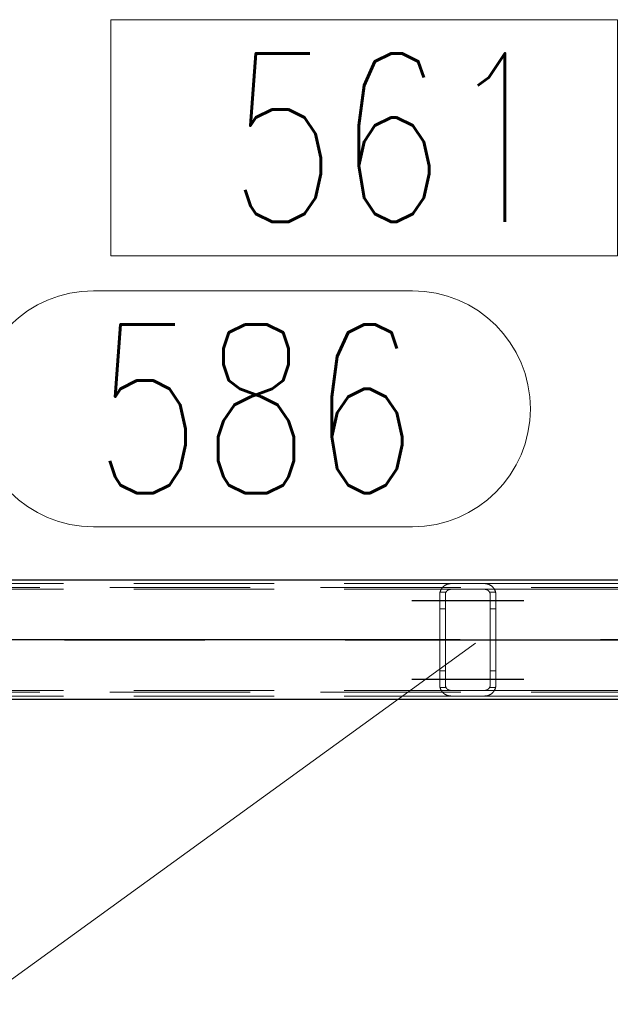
# Model space of a CAD drawing. Header units: millimetres. Extents: x -851 to 2, y 9346 to 10016.
# Tile 130 of 256: x -652 to -641, y 9569 to 9587. Entities that reach past the tile are written whole.
import ezdxf

# ---------------------------------------------------------------- set-up
doc = ezdxf.new("R2010")
doc.units = ezdxf.units.MM
doc.header["$LTSCALE"] = 10
doc.linetypes.add('HIDDEN', pattern=[0.375, 0.25, -0.125])
doc.linetypes.add('MITTE', pattern=[2, 1.25, -0.25, 0.25, -0.25])
for name, color, linetype, lineweight in [('PS_Hidden', 2, 'HIDDEN', 9), ('PS_Pos', 1, 'Continuous', 15), ('PS_Shape', 161, 'Continuous', 30), ('PS_SOLID', 7, 'Continuous', 30)]:
    doc.layers.add(name, color=color, linetype=linetype, lineweight=lineweight)
doc.layers.add('PS_Mid', color=5, linetype='MITTE')
doc.styles.add('simplex', font='simplex.shx', dxfattribs={"width": 0.75})

# ---------------------------------------------------------------- blocks, each defined once
blk = doc.blocks.new('*X706')
at = {"layer": 'PS_Hidden', "color": 2, "linetype": 'HIDDEN'}
for p, q in [((-486.492, 9576.72), (-781.692, 9576.72)), ((-653.568, 9576.79), (-644.168, 9576.79)), ((-644.324, 9576.716), (-644.321, 9576.72)), ((-644.321, 9576.72), (-644.318, 9576.723)), ((-644.318, 9576.723), (-644.315, 9576.727)), ((-644.315, 9576.727), (-644.312, 9576.73)), ((-644.312, 9576.73), (-644.309, 9576.733)), ((-644.309, 9576.733), (-644.305, 9576.736)), ((-644.305, 9576.736), (-644.302, 9576.739)), ((-644.302, 9576.739), (-644.299, 9576.742)), ((-644.299, 9576.742), (-644.296, 9576.745)), ((-644.296, 9576.745), (-644.292, 9576.747)), ((-644.292, 9576.747), (-644.289, 9576.75)), ((-644.289, 9576.75), (-644.285, 9576.753)), ((-644.285, 9576.753), (-644.281, 9576.756)), ((-644.281, 9576.756), (-644.277, 9576.758)), ((-644.277, 9576.758), (-644.273, 9576.761)), ((-644.273, 9576.761), (-644.268, 9576.763)), ((-644.268, 9576.763), (-644.264, 9576.766)), ((-644.264, 9576.766), (-644.259, 9576.768)), ((-644.259, 9576.768), (-644.255, 9576.771)), ((-644.255, 9576.771), (-644.25, 9576.773)), ((-644.25, 9576.773), (-644.245, 9576.775)), ((-644.245, 9576.775), (-644.24, 9576.777)), ((-644.24, 9576.777), (-644.234, 9576.779)), ((-644.234, 9576.779), (-644.229, 9576.781)), ((-644.229, 9576.781), (-644.223, 9576.783)), ((-644.223, 9576.783), (-644.218, 9576.784)), ((-644.218, 9576.784), (-644.211, 9576.786)), ((-644.211, 9576.786), (-644.205, 9576.787)), ((-644.205, 9576.787), (-644.198, 9576.788)), ((-644.198, 9576.788), (-644.191, 9576.789)), ((-644.191, 9576.789), (-644.183, 9576.79)), ((-644.183, 9576.79), (-644.176, 9576.79)), ((-644.176, 9576.79), (-644.168, 9576.79)), ((-644.168, 9576.79), (-643.568, 9576.79)), ((-644.168, 9576.79), (-644.168, 9576.79)), ((-643.568, 9576.79), (-634.22, 9576.79)), ((-643.568, 9576.79), (-643.561, 9576.79)), ((-643.561, 9576.79), (-643.554, 9576.79)), ((-643.554, 9576.79), (-643.547, 9576.789)), ((-643.547, 9576.789), (-643.54, 9576.788)), ((-643.54, 9576.788), (-643.533, 9576.787)), ((-643.533, 9576.787), (-643.526, 9576.786)), ((-643.526, 9576.786), (-643.519, 9576.784)), ((-643.519, 9576.784), (-643.513, 9576.783)), ((-643.513, 9576.783), (-643.507, 9576.781)), ((-643.507, 9576.781), (-643.502, 9576.779)), ((-643.502, 9576.779), (-643.497, 9576.777)), ((-643.497, 9576.777), (-643.492, 9576.775)), ((-643.492, 9576.775), (-643.487, 9576.773)), ((-643.487, 9576.773), (-643.482, 9576.771)), ((-643.482, 9576.771), (-643.477, 9576.768)), ((-643.477, 9576.768), (-643.472, 9576.766)), ((-643.472, 9576.766), (-643.468, 9576.763)), ((-643.468, 9576.763), (-643.463, 9576.76)), ((-643.463, 9576.76), (-643.459, 9576.758)), ((-643.459, 9576.758), (-643.455, 9576.755)), ((-643.455, 9576.755), (-643.451, 9576.752)), ((-643.451, 9576.752), (-643.447, 9576.749)), ((-643.447, 9576.749), (-643.443, 9576.746)), ((-643.443, 9576.746), (-643.439, 9576.743)), ((-643.439, 9576.743), (-643.436, 9576.74)), ((-643.436, 9576.74), (-643.432, 9576.737)), ((-643.432, 9576.737), (-643.429, 9576.734)), ((-643.429, 9576.734), (-643.426, 9576.731)), ((-643.426, 9576.731), (-643.423, 9576.728)), ((-643.423, 9576.728), (-643.42, 9576.725)), ((-643.42, 9576.725), (-643.417, 9576.721)), ((-643.417, 9576.721), (-643.414, 9576.718)), ((-653.568, 9576.69), (-644.168, 9576.69)), ((-644.368, 9576.605), (-644.367, 9576.61)), ((-644.368, 9576.6), (-644.368, 9576.605)), ((-644.368, 9576.595), (-644.368, 9576.6)), ((-644.368, 9576.59), (-644.368, 9576.595)), ((-644.368, 9574.99), (-644.368, 9576.59)), ((-644.367, 9576.615), (-644.366, 9576.619)), ((-644.367, 9576.61), (-644.367, 9576.615)), ((-644.366, 9576.619), (-644.365, 9576.624)), ((-644.365, 9576.629), (-644.364, 9576.634)), ((-644.365, 9576.624), (-644.365, 9576.629)), ((-644.364, 9576.634), (-644.363, 9576.638)), ((-644.363, 9576.638), (-644.361, 9576.643)), ((-644.255, 9576.64), (-644.362, 9576.64)), ((-644.361, 9576.643), (-644.36, 9576.647)), ((-644.36, 9576.647), (-644.359, 9576.652)), ((-644.359, 9576.652), (-644.357, 9576.656)), ((-644.357, 9576.656), (-644.356, 9576.661)), ((-644.356, 9576.661), (-644.354, 9576.665)), ((-644.354, 9576.665), (-644.352, 9576.67)), ((-644.352, 9576.67), (-644.35, 9576.674)), ((-644.35, 9576.674), (-644.348, 9576.678)), ((-644.348, 9576.678), (-644.346, 9576.682)), ((-644.346, 9576.682), (-644.344, 9576.686)), ((-644.344, 9576.686), (-644.342, 9576.69)), ((-644.342, 9576.69), (-644.339, 9576.694)), ((-644.339, 9576.694), (-644.337, 9576.698)), ((-644.337, 9576.698), (-644.334, 9576.702)), ((-644.334, 9576.702), (-644.332, 9576.706)), ((-644.332, 9576.706), (-644.329, 9576.709)), ((-644.329, 9576.709), (-644.326, 9576.713)), ((-644.326, 9576.713), (-644.324, 9576.716)), ((-644.267, 9576.604), (-644.268, 9576.601)), ((-644.268, 9576.601), (-644.268, 9576.599)), ((-644.268, 9576.599), (-644.268, 9576.597)), ((-644.268, 9576.597), (-644.268, 9576.595)), ((-644.268, 9576.595), (-644.268, 9576.593)), ((-644.268, 9576.593), (-644.268, 9576.59)), ((-644.268, 9576.59), (-644.268, 9574.99)), ((-644.268, 9576.59), (-644.268, 9576.59)), ((-644.266, 9576.61), (-644.267, 9576.608)), ((-644.267, 9576.608), (-644.267, 9576.606)), ((-644.267, 9576.606), (-644.267, 9576.604)), ((-644.265, 9576.615), (-644.266, 9576.613)), ((-644.266, 9576.613), (-644.266, 9576.61)), ((-644.264, 9576.619), (-644.265, 9576.617)), ((-644.265, 9576.617), (-644.265, 9576.615)), ((-644.263, 9576.621), (-644.264, 9576.619)), ((-644.262, 9576.626), (-644.263, 9576.624)), ((-644.263, 9576.624), (-644.263, 9576.621)), ((-644.261, 9576.628), (-644.262, 9576.626)), ((-644.26, 9576.63), (-644.261, 9576.628)), ((-644.259, 9576.632), (-644.26, 9576.63)), ((-644.258, 9576.634), (-644.259, 9576.632)), ((-644.257, 9576.636), (-644.258, 9576.634)), ((-644.256, 9576.638), (-644.257, 9576.636)), ((-644.255, 9576.64), (-644.256, 9576.638)), ((-644.254, 9576.642), (-644.255, 9576.64)), ((-644.253, 9576.644), (-644.254, 9576.642)), ((-644.251, 9576.646), (-644.253, 9576.644)), ((-644.25, 9576.648), (-644.251, 9576.646)), ((-644.249, 9576.65), (-644.25, 9576.648)), ((-644.247, 9576.652), (-644.249, 9576.65)), ((-644.246, 9576.654), (-644.247, 9576.652)), ((-644.244, 9576.655), (-644.246, 9576.654)), ((-644.243, 9576.657), (-644.244, 9576.655)), ((-644.241, 9576.659), (-644.243, 9576.657)), ((-644.24, 9576.661), (-644.241, 9576.659)), ((-644.238, 9576.662), (-644.24, 9576.661)), ((-644.236, 9576.664), (-644.238, 9576.662)), ((-644.234, 9576.665), (-644.236, 9576.664)), ((-644.233, 9576.667), (-644.234, 9576.665)), ((-644.231, 9576.668), (-644.233, 9576.667)), ((-644.229, 9576.67), (-644.231, 9576.668)), ((-644.227, 9576.671), (-644.229, 9576.67)), ((-644.225, 9576.673), (-644.227, 9576.671)), ((-644.223, 9576.674), (-644.225, 9576.673)), ((-644.22, 9576.676), (-644.223, 9576.674)), ((-644.218, 9576.677), (-644.22, 9576.676)), ((-644.216, 9576.678), (-644.218, 9576.677)), ((-644.213, 9576.68), (-644.216, 9576.678)), ((-644.211, 9576.681), (-644.213, 9576.68)), ((-644.208, 9576.682), (-644.211, 9576.681)), ((-644.205, 9576.683), (-644.208, 9576.682)), ((-644.203, 9576.684), (-644.205, 9576.683)), ((-644.2, 9576.685), (-644.203, 9576.684)), ((-644.197, 9576.686), (-644.2, 9576.685)), ((-644.194, 9576.687), (-644.197, 9576.686)), ((-644.191, 9576.688), (-644.194, 9576.687)), ((-644.188, 9576.688), (-644.191, 9576.688)), ((-644.185, 9576.689), (-644.188, 9576.688)), ((-644.182, 9576.689), (-644.185, 9576.689)), ((-644.178, 9576.69), (-644.182, 9576.689)), ((-644.175, 9576.69), (-644.178, 9576.69)), ((-644.172, 9576.69), (-644.175, 9576.69)), ((-644.168, 9576.69), (-644.172, 9576.69)), ((-643.568, 9576.69), (-644.168, 9576.69)), ((-643.568, 9576.69), (-634.428, 9576.69)), ((-643.565, 9576.69), (-643.568, 9576.69)), ((-643.562, 9576.69), (-643.565, 9576.69)), ((-643.559, 9576.69), (-643.562, 9576.69)), ((-643.555, 9576.689), (-643.559, 9576.69)), ((-643.552, 9576.689), (-643.555, 9576.689)), ((-643.549, 9576.688), (-643.552, 9576.689)), ((-643.545, 9576.688), (-643.549, 9576.688)), ((-643.542, 9576.687), (-643.545, 9576.688)), ((-643.539, 9576.686), (-643.542, 9576.687)), ((-643.536, 9576.685), (-643.539, 9576.686)), ((-643.533, 9576.684), (-643.536, 9576.685)), ((-643.531, 9576.683), (-643.533, 9576.684)), ((-643.528, 9576.682), (-643.531, 9576.683)), ((-643.525, 9576.681), (-643.528, 9576.682)), ((-643.523, 9576.679), (-643.525, 9576.681)), ((-643.52, 9576.678), (-643.523, 9576.679)), ((-643.518, 9576.677), (-643.52, 9576.678)), ((-643.515, 9576.675), (-643.518, 9576.677)), ((-643.513, 9576.674), (-643.515, 9576.675)), ((-643.511, 9576.672), (-643.513, 9576.674)), ((-643.509, 9576.67), (-643.511, 9576.672)), ((-643.507, 9576.669), (-643.509, 9576.67)), ((-643.505, 9576.667), (-643.507, 9576.669)), ((-643.503, 9576.666), (-643.505, 9576.667)), ((-643.501, 9576.664), (-643.503, 9576.666)), ((-643.499, 9576.662), (-643.501, 9576.664)), ((-643.497, 9576.661), (-643.499, 9576.662)), ((-643.496, 9576.659), (-643.497, 9576.661)), ((-643.494, 9576.657), (-643.496, 9576.659)), ((-643.493, 9576.656), (-643.494, 9576.657)), ((-643.491, 9576.654), (-643.493, 9576.656)), ((-643.49, 9576.652), (-643.491, 9576.654)), ((-643.488, 9576.65), (-643.49, 9576.652)), ((-643.487, 9576.648), (-643.488, 9576.65)), ((-643.486, 9576.647), (-643.487, 9576.648)), ((-643.484, 9576.645), (-643.486, 9576.647)), ((-643.483, 9576.643), (-643.484, 9576.645)), ((-643.482, 9576.641), (-643.483, 9576.643)), ((-643.481, 9576.639), (-643.482, 9576.641)), ((-643.375, 9576.64), (-643.482, 9576.64)), ((-643.48, 9576.637), (-643.481, 9576.639)), ((-643.479, 9576.635), (-643.48, 9576.637)), ((-643.478, 9576.633), (-643.479, 9576.635)), ((-643.477, 9576.631), (-643.478, 9576.633)), ((-643.476, 9576.629), (-643.477, 9576.631)), ((-643.475, 9576.627), (-643.476, 9576.629)), ((-643.474, 9576.624), (-643.475, 9576.627)), ((-643.474, 9576.622), (-643.474, 9576.624)), ((-643.473, 9576.62), (-643.474, 9576.622)), ((-643.472, 9576.618), (-643.473, 9576.62)), ((-643.472, 9576.616), (-643.472, 9576.618)), ((-643.471, 9576.614), (-643.472, 9576.616)), ((-643.471, 9576.612), (-643.471, 9576.614)), ((-643.47, 9576.61), (-643.471, 9576.612)), ((-643.47, 9576.607), (-643.47, 9576.61)), ((-643.47, 9576.605), (-643.47, 9576.607)), ((-643.469, 9576.603), (-643.47, 9576.605)), ((-643.469, 9576.601), (-643.469, 9576.603)), ((-643.469, 9576.599), (-643.469, 9576.601)), ((-643.469, 9576.597), (-643.469, 9576.599)), ((-643.468, 9576.595), (-643.469, 9576.597)), ((-643.468, 9576.592), (-643.468, 9576.595)), ((-643.468, 9576.59), (-643.468, 9576.592)), ((-643.468, 9574.99), (-643.468, 9576.59)), ((-643.414, 9576.718), (-643.412, 9576.715)), ((-643.412, 9576.715), (-643.409, 9576.711)), ((-643.409, 9576.711), (-643.406, 9576.707)), ((-643.406, 9576.707), (-643.404, 9576.704)), ((-643.404, 9576.704), (-643.401, 9576.7)), ((-643.401, 9576.7), (-643.399, 9576.696)), ((-643.399, 9576.696), (-643.396, 9576.692)), ((-643.396, 9576.692), (-643.394, 9576.688)), ((-643.394, 9576.688), (-643.392, 9576.684)), ((-643.392, 9576.684), (-643.39, 9576.68)), ((-643.39, 9576.68), (-643.388, 9576.676)), ((-643.388, 9576.676), (-643.386, 9576.672)), ((-643.386, 9576.672), (-643.384, 9576.668)), ((-643.384, 9576.668), (-643.382, 9576.663)), ((-643.382, 9576.663), (-643.381, 9576.659)), ((-643.381, 9576.659), (-643.379, 9576.655)), ((-643.379, 9576.655), (-643.378, 9576.65)), ((-643.378, 9576.65), (-643.376, 9576.646)), ((-643.376, 9576.646), (-643.375, 9576.641)), ((-643.375, 9576.641), (-643.374, 9576.637)), ((-643.374, 9576.637), (-643.373, 9576.632)), ((-643.373, 9576.632), (-643.372, 9576.628)), ((-643.372, 9576.628), (-643.371, 9576.623)), ((-643.371, 9576.623), (-643.37, 9576.618)), ((-643.37, 9576.618), (-643.37, 9576.614)), ((-643.37, 9576.614), (-643.369, 9576.609)), ((-643.369, 9576.609), (-643.369, 9576.604)), ((-643.369, 9576.604), (-643.369, 9576.6)), ((-643.369, 9576.6), (-643.368, 9576.595)), ((-643.368, 9576.595), (-643.368, 9576.59)), ((-643.368, 9576.59), (-643.368, 9574.99)), ((-643.368, 9576.59), (-643.368, 9576.59)), ((-644.268, 9576.34), (-644.368, 9576.34)), ((-643.368, 9576.34), (-643.468, 9576.34)), ((-644.268, 9575.24), (-644.368, 9575.24)), ((-643.368, 9575.24), (-643.468, 9575.24)), ((-644.368, 9574.985), (-644.368, 9574.99)), ((-644.368, 9574.99), (-644.368, 9574.99)), ((-644.368, 9574.981), (-644.368, 9574.985)), ((-644.368, 9574.976), (-644.368, 9574.981)), ((-644.367, 9574.971), (-644.368, 9574.976)), ((-644.367, 9574.966), (-644.367, 9574.971)), ((-644.268, 9574.99), (-644.268, 9574.988)), ((-644.268, 9574.988), (-644.268, 9574.986)), ((-644.268, 9574.986), (-644.268, 9574.984)), ((-644.268, 9574.984), (-644.268, 9574.981)), ((-644.268, 9574.981), (-644.268, 9574.979)), ((-644.268, 9574.979), (-644.267, 9574.977)), ((-644.267, 9574.977), (-644.267, 9574.975)), ((-644.267, 9574.975), (-644.267, 9574.973)), ((-644.267, 9574.973), (-644.266, 9574.97)), ((-644.266, 9574.97), (-644.266, 9574.968)), ((-644.266, 9574.968), (-644.265, 9574.966)), ((-643.471, 9574.969), (-643.47, 9574.971)), ((-643.471, 9574.967), (-643.471, 9574.969)), ((-643.47, 9574.975), (-643.469, 9574.978)), ((-643.47, 9574.973), (-643.47, 9574.975)), ((-643.47, 9574.971), (-643.47, 9574.973)), ((-643.469, 9574.984), (-643.468, 9574.986)), ((-643.469, 9574.982), (-643.469, 9574.984)), ((-643.469, 9574.98), (-643.469, 9574.982)), ((-643.469, 9574.978), (-643.469, 9574.98)), ((-643.468, 9574.988), (-643.468, 9574.99)), ((-643.468, 9574.99), (-643.468, 9574.99)), ((-643.468, 9574.986), (-643.468, 9574.988)), ((-643.369, 9574.972), (-643.37, 9574.967)), ((-643.37, 9574.967), (-643.37, 9574.962)), ((-643.368, 9574.986), (-643.369, 9574.981)), ((-643.369, 9574.981), (-643.369, 9574.976)), ((-643.369, 9574.976), (-643.369, 9574.972)), ((-643.368, 9574.99), (-643.368, 9574.986)), ((-486.492, 9574.86), (-781.692, 9574.86)), ((-653.568, 9574.89), (-644.168, 9574.89)), ((-644.366, 9574.961), (-644.367, 9574.966)), ((-644.365, 9574.957), (-644.366, 9574.961)), ((-644.365, 9574.952), (-644.365, 9574.957)), ((-644.364, 9574.947), (-644.365, 9574.952)), ((-644.363, 9574.943), (-644.364, 9574.947)), ((-644.361, 9574.938), (-644.363, 9574.943)), ((-644.255, 9574.94), (-644.362, 9574.94)), ((-644.36, 9574.933), (-644.361, 9574.938)), ((-644.359, 9574.929), (-644.36, 9574.933)), ((-644.357, 9574.924), (-644.359, 9574.929)), ((-644.356, 9574.92), (-644.357, 9574.924)), ((-644.354, 9574.916), (-644.356, 9574.92)), ((-644.352, 9574.911), (-644.354, 9574.916)), ((-644.35, 9574.907), (-644.352, 9574.911)), ((-644.348, 9574.903), (-644.35, 9574.907)), ((-644.346, 9574.899), (-644.348, 9574.903)), ((-644.344, 9574.895), (-644.346, 9574.899)), ((-644.342, 9574.89), (-644.344, 9574.895)), ((-644.339, 9574.887), (-644.342, 9574.89)), ((-644.337, 9574.883), (-644.339, 9574.887)), ((-644.334, 9574.879), (-644.337, 9574.883)), ((-644.332, 9574.875), (-644.334, 9574.879)), ((-644.329, 9574.871), (-644.332, 9574.875)), ((-644.326, 9574.868), (-644.329, 9574.871)), ((-644.324, 9574.864), (-644.326, 9574.868)), ((-644.321, 9574.861), (-644.324, 9574.864)), ((-644.318, 9574.858), (-644.321, 9574.861)), ((-644.315, 9574.854), (-644.318, 9574.858)), ((-644.312, 9574.851), (-644.315, 9574.854)), ((-644.309, 9574.848), (-644.312, 9574.851)), ((-644.305, 9574.845), (-644.309, 9574.848)), ((-644.302, 9574.842), (-644.305, 9574.845)), ((-644.299, 9574.839), (-644.302, 9574.842)), ((-644.296, 9574.836), (-644.299, 9574.839)), ((-644.292, 9574.833), (-644.296, 9574.836)), ((-644.289, 9574.831), (-644.292, 9574.833)), ((-644.285, 9574.828), (-644.289, 9574.831)), ((-644.281, 9574.825), (-644.285, 9574.828)), ((-644.277, 9574.822), (-644.281, 9574.825)), ((-644.273, 9574.82), (-644.277, 9574.822)), ((-644.268, 9574.817), (-644.273, 9574.82)), ((-644.264, 9574.815), (-644.268, 9574.817)), ((-644.265, 9574.966), (-644.265, 9574.964)), ((-644.265, 9574.964), (-644.264, 9574.962)), ((-644.264, 9574.962), (-644.263, 9574.959)), ((-644.259, 9574.812), (-644.264, 9574.815)), ((-644.263, 9574.959), (-644.263, 9574.957)), ((-644.263, 9574.957), (-644.262, 9574.955)), ((-644.262, 9574.955), (-644.261, 9574.953)), ((-644.261, 9574.953), (-644.26, 9574.951)), ((-644.26, 9574.951), (-644.259, 9574.949)), ((-644.259, 9574.949), (-644.258, 9574.947)), ((-644.255, 9574.81), (-644.259, 9574.812)), ((-644.258, 9574.947), (-644.257, 9574.945)), ((-644.257, 9574.945), (-644.256, 9574.942)), ((-644.256, 9574.942), (-644.255, 9574.94)), ((-644.255, 9574.94), (-644.254, 9574.938)), ((-644.25, 9574.808), (-644.255, 9574.81)), ((-644.254, 9574.938), (-644.253, 9574.937)), ((-644.253, 9574.937), (-644.251, 9574.935)), ((-644.251, 9574.935), (-644.25, 9574.933)), ((-644.25, 9574.933), (-644.249, 9574.931)), ((-644.245, 9574.806), (-644.25, 9574.808)), ((-644.249, 9574.931), (-644.247, 9574.929)), ((-644.247, 9574.929), (-644.246, 9574.927)), ((-644.246, 9574.927), (-644.244, 9574.925)), ((-644.24, 9574.803), (-644.245, 9574.806)), ((-644.244, 9574.925), (-644.243, 9574.924)), ((-644.243, 9574.924), (-644.241, 9574.922)), ((-644.241, 9574.922), (-644.24, 9574.92)), ((-644.24, 9574.92), (-644.238, 9574.918)), ((-644.234, 9574.802), (-644.24, 9574.803)), ((-644.238, 9574.918), (-644.236, 9574.917)), ((-644.236, 9574.917), (-644.234, 9574.915)), ((-644.234, 9574.915), (-644.233, 9574.914)), ((-644.229, 9574.8), (-644.234, 9574.802)), ((-644.233, 9574.914), (-644.231, 9574.912)), ((-644.231, 9574.912), (-644.229, 9574.911)), ((-644.229, 9574.911), (-644.227, 9574.909)), ((-644.223, 9574.798), (-644.229, 9574.8)), ((-644.227, 9574.909), (-644.225, 9574.908)), ((-644.225, 9574.908), (-644.223, 9574.906)), ((-644.223, 9574.906), (-644.22, 9574.905)), ((-644.218, 9574.797), (-644.223, 9574.798)), ((-644.22, 9574.905), (-644.218, 9574.904)), ((-644.218, 9574.904), (-644.216, 9574.902)), ((-644.211, 9574.795), (-644.218, 9574.797)), ((-644.216, 9574.902), (-644.213, 9574.901)), ((-644.213, 9574.901), (-644.211, 9574.9)), ((-644.211, 9574.9), (-644.208, 9574.899)), ((-644.205, 9574.794), (-644.211, 9574.795)), ((-644.208, 9574.899), (-644.205, 9574.897)), ((-644.205, 9574.897), (-644.203, 9574.896)), ((-644.198, 9574.793), (-644.205, 9574.794)), ((-644.203, 9574.896), (-644.2, 9574.895)), ((-644.2, 9574.895), (-644.197, 9574.895)), ((-644.191, 9574.792), (-644.198, 9574.793)), ((-644.197, 9574.895), (-644.194, 9574.894)), ((-644.194, 9574.894), (-644.191, 9574.893)), ((-644.191, 9574.893), (-644.188, 9574.892)), ((-644.188, 9574.892), (-644.185, 9574.892)), ((-644.185, 9574.892), (-644.182, 9574.891)), ((-644.182, 9574.891), (-644.178, 9574.891)), ((-644.178, 9574.891), (-644.175, 9574.891)), ((-644.175, 9574.891), (-644.172, 9574.89)), ((-644.172, 9574.89), (-644.168, 9574.89)), ((-644.168, 9574.89), (-643.568, 9574.89)), ((-643.568, 9574.89), (-634.428, 9574.89)), ((-643.568, 9574.89), (-643.565, 9574.89)), ((-643.565, 9574.89), (-643.562, 9574.891)), ((-643.562, 9574.891), (-643.559, 9574.891)), ((-643.559, 9574.891), (-643.555, 9574.891)), ((-643.555, 9574.891), (-643.552, 9574.892)), ((-643.552, 9574.892), (-643.549, 9574.892)), ((-643.549, 9574.892), (-643.545, 9574.893)), ((-643.54, 9574.792), (-643.547, 9574.792)), ((-643.545, 9574.893), (-643.542, 9574.894)), ((-643.542, 9574.894), (-643.539, 9574.895)), ((-643.533, 9574.794), (-643.54, 9574.792)), ((-643.539, 9574.895), (-643.536, 9574.896)), ((-643.536, 9574.896), (-643.533, 9574.897)), ((-643.533, 9574.897), (-643.531, 9574.898)), ((-643.526, 9574.795), (-643.533, 9574.794)), ((-643.531, 9574.898), (-643.528, 9574.899)), ((-643.528, 9574.899), (-643.525, 9574.9)), ((-643.519, 9574.796), (-643.526, 9574.795)), ((-643.525, 9574.9), (-643.523, 9574.901)), ((-643.523, 9574.901), (-643.52, 9574.903)), ((-643.52, 9574.903), (-643.518, 9574.904)), ((-643.513, 9574.798), (-643.519, 9574.796)), ((-643.518, 9574.904), (-643.515, 9574.906)), ((-643.515, 9574.906), (-643.513, 9574.907)), ((-643.513, 9574.907), (-643.511, 9574.909)), ((-643.507, 9574.8), (-643.513, 9574.798)), ((-643.511, 9574.909), (-643.509, 9574.91)), ((-643.509, 9574.91), (-643.507, 9574.912)), ((-643.507, 9574.912), (-643.505, 9574.913)), ((-643.502, 9574.802), (-643.507, 9574.8)), ((-643.505, 9574.913), (-643.503, 9574.915)), ((-643.503, 9574.915), (-643.501, 9574.917)), ((-643.497, 9574.804), (-643.502, 9574.802)), ((-643.501, 9574.917), (-643.499, 9574.918)), ((-643.499, 9574.918), (-643.497, 9574.92)), ((-643.497, 9574.92), (-643.496, 9574.922)), ((-643.492, 9574.806), (-643.497, 9574.804)), ((-643.496, 9574.922), (-643.494, 9574.923)), ((-643.494, 9574.923), (-643.493, 9574.925)), ((-643.493, 9574.925), (-643.491, 9574.927)), ((-643.487, 9574.808), (-643.492, 9574.806)), ((-643.491, 9574.927), (-643.49, 9574.929)), ((-643.49, 9574.929), (-643.488, 9574.93)), ((-643.488, 9574.93), (-643.487, 9574.932)), ((-643.487, 9574.932), (-643.486, 9574.934)), ((-643.482, 9574.81), (-643.487, 9574.808)), ((-643.486, 9574.934), (-643.484, 9574.936)), ((-643.484, 9574.936), (-643.483, 9574.938)), ((-643.483, 9574.938), (-643.482, 9574.94)), ((-643.482, 9574.94), (-643.481, 9574.942)), ((-643.375, 9574.94), (-643.482, 9574.94)), ((-643.477, 9574.813), (-643.482, 9574.81)), ((-643.481, 9574.942), (-643.48, 9574.944)), ((-643.48, 9574.944), (-643.479, 9574.946)), ((-643.479, 9574.946), (-643.478, 9574.948)), ((-643.478, 9574.948), (-643.477, 9574.95)), ((-643.477, 9574.95), (-643.476, 9574.952)), ((-643.472, 9574.815), (-643.477, 9574.813)), ((-643.476, 9574.952), (-643.475, 9574.954)), ((-643.475, 9574.954), (-643.474, 9574.956)), ((-643.474, 9574.958), (-643.473, 9574.96)), ((-643.474, 9574.956), (-643.474, 9574.958)), ((-643.473, 9574.96), (-643.472, 9574.963)), ((-643.472, 9574.965), (-643.471, 9574.967)), ((-643.472, 9574.963), (-643.472, 9574.965)), ((-643.468, 9574.818), (-643.472, 9574.815)), ((-643.463, 9574.82), (-643.468, 9574.818)), ((-643.459, 9574.823), (-643.463, 9574.82)), ((-643.455, 9574.826), (-643.459, 9574.823)), ((-643.451, 9574.829), (-643.455, 9574.826)), ((-643.447, 9574.832), (-643.451, 9574.829)), ((-643.443, 9574.835), (-643.447, 9574.832)), ((-643.439, 9574.838), (-643.443, 9574.835)), ((-643.436, 9574.841), (-643.439, 9574.838)), ((-643.432, 9574.844), (-643.436, 9574.841)), ((-643.429, 9574.847), (-643.432, 9574.844)), ((-643.426, 9574.85), (-643.429, 9574.847)), ((-643.423, 9574.853), (-643.426, 9574.85)), ((-643.42, 9574.856), (-643.423, 9574.853)), ((-643.417, 9574.859), (-643.42, 9574.856)), ((-643.414, 9574.863), (-643.417, 9574.859)), ((-643.412, 9574.866), (-643.414, 9574.863)), ((-643.409, 9574.87), (-643.412, 9574.866)), ((-643.406, 9574.873), (-643.409, 9574.87)), ((-643.404, 9574.877), (-643.406, 9574.873)), ((-643.401, 9574.881), (-643.404, 9574.877)), ((-643.399, 9574.885), (-643.401, 9574.881)), ((-643.396, 9574.888), (-643.399, 9574.885)), ((-643.394, 9574.892), (-643.396, 9574.888)), ((-643.392, 9574.896), (-643.394, 9574.892)), ((-643.39, 9574.9), (-643.392, 9574.896)), ((-643.388, 9574.905), (-643.39, 9574.9)), ((-643.386, 9574.909), (-643.388, 9574.905)), ((-643.384, 9574.913), (-643.386, 9574.909)), ((-643.382, 9574.917), (-643.384, 9574.913)), ((-643.381, 9574.922), (-643.382, 9574.917)), ((-643.379, 9574.926), (-643.381, 9574.922)), ((-643.378, 9574.93), (-643.379, 9574.926)), ((-643.376, 9574.935), (-643.378, 9574.93)), ((-643.375, 9574.939), (-643.376, 9574.935)), ((-643.374, 9574.944), (-643.375, 9574.939)), ((-643.373, 9574.949), (-643.374, 9574.944)), ((-643.372, 9574.953), (-643.373, 9574.949)), ((-643.371, 9574.958), (-643.372, 9574.953)), ((-643.37, 9574.962), (-643.371, 9574.958)), ((-653.568, 9574.79), (-644.168, 9574.79)), ((-644.183, 9574.791), (-644.191, 9574.792)), ((-644.176, 9574.791), (-644.183, 9574.791)), ((-644.168, 9574.79), (-644.176, 9574.791)), ((-643.568, 9574.79), (-644.168, 9574.79)), ((-643.561, 9574.791), (-643.568, 9574.79)), ((-643.568, 9574.79), (-634.22, 9574.79)), ((-643.568, 9574.79), (-643.568, 9574.79)), ((-643.554, 9574.791), (-643.561, 9574.791)), ((-643.547, 9574.792), (-643.554, 9574.791))]:
    blk.add_line(p, q, dxfattribs=at)
at = {"layer": 'PS_Mid', "color": 5, "linetype": 'MITTE'}
for p, q in [((-644.868, 9576.49), (-643.768, 9576.49)), ((-644.868, 9576.49), (-643.768, 9576.49)), ((-643.968, 9576.49), (-642.868, 9576.49)), ((-643.968, 9576.49), (-642.868, 9576.49)), ((-484.003, 9575.79), (-784.181, 9575.79)), ((-686.052, 9575.79), (-631.684, 9575.79)), ((-643.868, 9575.79), (-643.868, 9575.79)), ((-644.868, 9575.09), (-643.768, 9575.09)), ((-644.868, 9575.09), (-643.768, 9575.09)), ((-643.968, 9575.09), (-642.868, 9575.09)), ((-643.968, 9575.09), (-642.868, 9575.09))]:
    blk.add_line(p, q, dxfattribs=at)
at = {"layer": 'PS_SOLID', "color": 7, "linetype": 'Continuous'}
for p, q in [((-486.492, 9576.85), (-781.692, 9576.85)), ((-486.492, 9574.73), (-781.692, 9574.73))]:
    blk.add_line(p, q, dxfattribs=at)
blk = doc.blocks.new('*X747')
at = {"color": 1}
for p, q in [((-641.204, 9586.827), (-650.225, 9586.827)), ((-650.225, 9586.827), (-650.225, 9582.627)), ((-641.204, 9582.627), (-641.204, 9586.827)), ((-641.204, 9584.727), (-636.204, 9584.727)), ((-634.092, 9575.79), (-636.204, 9584.727)), ((-650.225, 9582.627), (-641.204, 9582.627))]:
    blk.add_line(p, q, dxfattribs=at)
at = {"color": 30, "style": 'simplex', "width": 0.75}
blk.add_text('561', height=3, dxfattribs=at).set_placement((-648.125, 9583.227))
blk = doc.blocks.new('*X750')
at = {"color": 1}
for p, q in [((-650.533, 9582.003), (-644.854, 9582.003)), ((-658.865, 9575.79), (-657.633, 9579.903)), ((-657.633, 9579.903), (-652.633, 9579.903)), ((-650.533, 9577.803), (-644.854, 9577.803))]:
    blk.add_line(p, q, dxfattribs=at)
for centre, start, end in [((-650.533, 9579.903), 90, 270), ((-644.854, 9579.903), 270, 90)]:
    blk.add_arc(centre, 2.1, start, end, dxfattribs=at)
at = {"color": 30, "style": 'simplex', "width": 0.75}
blk.add_text('586', height=3, dxfattribs=at).set_placement((-650.533, 9578.403))
blk = doc.blocks.new('*X1350')
at = {"color": 1}
blk.add_line((-643.734, 9575.733), (-652.605, 9569.304), dxfattribs=at)

msp = doc.modelspace()

# ---------------------------------------------------------------- block references
at = {"layer": 'PS_Pos'}
for name in ['*X747', '*X750', '*X1350']:
    msp.add_blockref(name, (0, 0), dxfattribs=at)
at = {"layer": 'PS_Shape', "color": 31}
msp.add_blockref('*X706', (0, 0), dxfattribs=at)

doc.saveas('drawing.dxf')
